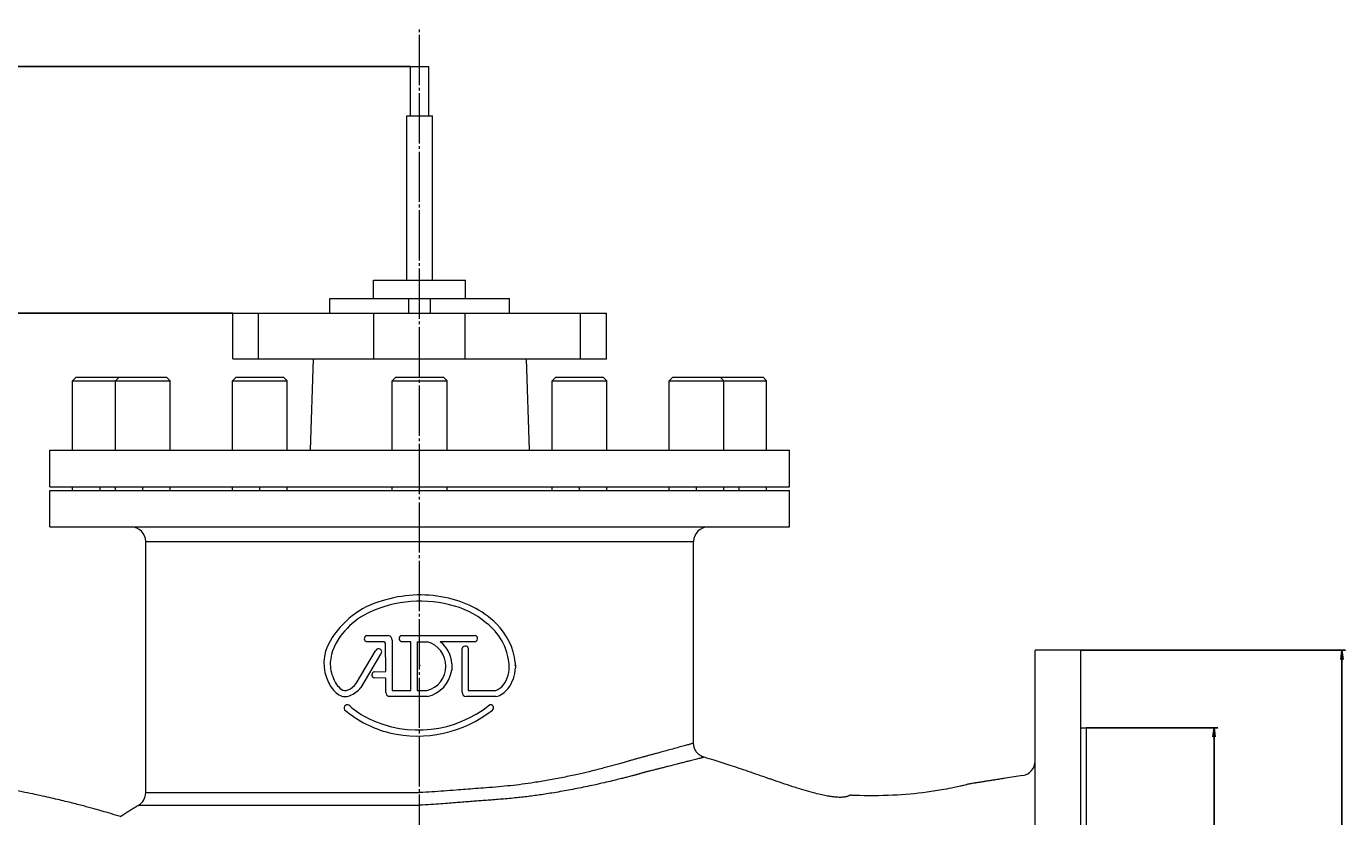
# Model space of a CAD drawing. Header units: millimetres. Extents: x 0 to 2100, y -1326 to 326.
# Tile 4 of 5: x 560 to 1282, y -107 to 326. Entities that reach past the tile are written whole.
import ezdxf

# ---------------------------------------------------------------- set-up
doc = ezdxf.new("R2010")
doc.units = ezdxf.units.MM
doc.linetypes.add('K5LT_AXLED', pattern=[31.993298, 27.493298, -1.5, 1.5, -1.5])
doc.linetypes.add('K5LT_THIN', pattern=[0])
doc.layers.add('Системный слой', color=7, linetype='Continuous')
doc.styles.add('KDIMTEXTSTYLE', font='GOST_AU.SHX', dxfattribs={"width": 0.96, "oblique": 15, "height": 5})
doc.dimstyles.new('KDIMSTYLE (1.00)', dxfattribs={"dimtxt": 5, "dimasz": 1, "dimexe": 2, "dimexo": 0, "dimgap": 1, "dimtad": 1, "dimtxsty": 'KDIMTEXTSTYLE', "dimsah": 1, "dimcen": 0, "dimdle": 1, "dimadec": 0, "dimazin": 0, "dimtfac": 0.667, "dimtmove": 0, "dimatfit": 3, "dimfxl": 1, "dimtvp": 1, "dimtolj": 1, "dimtzin": 0, "dimarcsym": 0})

# ---------------------------------------------------------------- blocks, each defined once
blk = doc.blocks.new('KDIMARROW_01')
at = {"layer": 'Системный слой'}
blk.add_hatch(color=0, dxfattribs=at).paths.add_polyline_path([(0, 0), (-5, 0.66), (-4.5, 0), (-5, -0.66)])
at = {"layer": 'Системный слой', "color": 0, "linetype": 'K5LT_THIN', "lineweight": 9}
for p, q in [((-4.5, 0), (-5, 0.66)), ((-5, 0.66), (0, 0)), ((0, 0), (-5, -0.66)), ((-5, -0.66), (-4.5, 0)), ((0, 0), (-1, 0))]:
    blk.add_line(p, q, dxfattribs=at)
blk = doc.blocks.new('U1')
at = {"layer": 'Системный слой', "color": 30, "linetype": 'K5LT_AXLED', "lineweight": 9, "true_color": 0xff8000}
blk.add_line((775, -218), (775, 326), dxfattribs=at)

msp = doc.modelspace()

# ---------------------------------------------------------------- linework, layer by layer
at = {"layer": 'Системный слой', "color": 7, "linetype": 'K5LT_THIN', "lineweight": 9}
for p, q in [((770, 277), (770, 304)), ((770, 304), (775, 304)), ((775, 304), (780, 304)), ((780, 277), (780, 304)), ((768, 187), (768, 277)), ((768, 277), (775, 277)), ((775, 277), (782, 277)), ((782, 187), (782, 277)), ((749.8, 177), (749.8, 187)), ((749.8, 187), (775, 187)), ((775, 187), (800.2, 187)), ((800.2, 177), (800.2, 187)), ((725.865, 177), (769, 177)), ((725.865, 169), (725.865, 177)), ((769, 169), (769, 177)), ((769, 177), (781, 177)), ((781, 169), (781, 177)), ((781, 177), (824.135, 177)), ((824.135, 169), (824.135, 177)), ((672.7, 169), (686.836, 169)), ((672.7, 144), (672.7, 169)), ((686.836, 169), (750.006, 169)), ((686.836, 144), (686.836, 169)), ((750.006, 169), (799.994, 169)), ((750.006, 144), (750.006, 169)), ((799.994, 169), (863.164, 169)), ((799.994, 144), (799.994, 169)), ((863.164, 144), (863.164, 169)), ((863.164, 169), (877.3, 169)), ((877.3, 144), (877.3, 169)), ((672.7, 144), (686.836, 144)), ((686.836, 144), (746.509, 144)), ((716.746, 144), (715, 94)), ((746.509, 144), (775, 144)), ((775, 144), (803.491, 144)), ((803.491, 144), (863.164, 144)), ((833.254, 144), (835, 94)), ((863.164, 144), (877.3, 144)), ((587, 134), (585, 132)), ((585, 94), (585, 132)), ((585, 132), (600, 132)), ((587, 134), (600, 134)), ((600, 134), (610.446, 134)), ((600, 132), (608.446, 132)), ((610.446, 134), (608.446, 132)), ((608.446, 94), (608.446, 132)), ((608.446, 132), (623.446, 132)), ((610.446, 134), (623.446, 134)), ((623.446, 134), (636.446, 134)), ((623.446, 132), (638.446, 132)), ((636.446, 134), (638.446, 132)), ((638.446, 94), (638.446, 132)), ((674.5, 134), (672.5, 132)), ((672.5, 94), (672.5, 132)), ((672.5, 94), (672.5, 132)), ((672.5, 132), (687.5, 132)), ((674.5, 134), (687.5, 134)), ((687.5, 134), (700.5, 134)), ((687.5, 132), (702.5, 132)), ((700.5, 134), (702.5, 132)), ((702.5, 94), (702.5, 132)), ((762, 134), (760, 132)), ((760, 94), (760, 132)), ((760, 132), (775, 132)), ((762, 134), (775, 134)), ((775, 134), (788, 134)), ((775, 132), (790, 132)), ((788, 134), (790, 132)), ((790, 94), (790, 132)), ((849.5, 134), (847.5, 132)), ((849.5, 134), (847.5, 132)), ((847.5, 94), (847.5, 132)), ((847.5, 132), (862.5, 132)), ((849.5, 134), (862.5, 134)), ((862.5, 134), (875.5, 134)), ((862.5, 132), (877.5, 132)), ((875.5, 134), (877.5, 132)), ((875.5, 134), (877.5, 132)), ((877.5, 94), (877.5, 132)), ((877.5, 94), (877.5, 132)), ((913.554, 134), (911.554, 132)), ((911.554, 94), (911.554, 132)), ((911.554, 132), (926.554, 132)), ((913.554, 134), (926.554, 134)), ((926.554, 134), (939.554, 134)), ((926.554, 132), (941.554, 132)), ((939.554, 134), (941.554, 132)), ((939.554, 134), (950, 134)), ((941.554, 94), (941.554, 132)), ((941.554, 132), (950, 132)), ((950, 134), (963, 134)), ((950, 132), (965, 132)), ((963, 134), (965, 132)), ((965, 94), (965, 132)), ((572.5, 74), (572.5, 94)), ((572.5, 94), (775, 94)), ((775, 94), (977.5, 94)), ((977.5, 74), (977.5, 94)), ((572.5, 74), (775, 74)), ((585, 72), (585, 74)), ((600, 72), (600, 74)), ((608.446, 72), (608.446, 74)), ((623.446, 72), (623.446, 74)), ((638.446, 72), (638.446, 74)), ((672.5, 72), (672.5, 74)), ((672.5, 72), (672.5, 74)), ((687.5, 72), (687.5, 74)), ((702.5, 72), (702.5, 74)), ((702.5, 72), (702.5, 74)), ((760, 72), (760, 74)), ((760, 72), (760, 74)), ((775, 74), (977.5, 74)), ((790, 72), (790, 74)), ((847.5, 72), (847.5, 74)), ((862.5, 72), (862.5, 74)), ((877.5, 72), (877.5, 74)), ((911.554, 72), (911.554, 74)), ((926.554, 72), (926.554, 74)), ((941.554, 72), (941.554, 74)), ((950, 72), (950, 74)), ((965, 72), (965, 74)), ((572.5, 72), (775, 72)), ((572.5, 52), (572.5, 72)), ((775, 72), (977.5, 72)), ((977.5, 52), (977.5, 72)), ((572.5, 52), (775, 52)), ((775, 52), (977.5, 52)), ((625, -93.463), (625, 44)), ((625, 44), (775, 44)), ((775, 44), (925, 44)), ((925, -66.414), (925, 44)), ((745.836, -7.466), (758.031, -7.421)), ((755.511, -10.886), (745.971, -10.841)), ((756.006, -11.066), (755.511, -10.886)), ((756.366, -11.606), (756.006, -11.066)), ((756.411, -27.221), (756.366, -11.606)), ((759.876, -9.986), (759.876, -37.571)), ((770.226, -10.886), (764.961, -10.841)), ((765.096, -7.421), (805.461, -7.421)), ((770.226, -37.571), (770.226, -10.886)), ((773.646, -10.886), (773.646, -37.571)), ((773.646, -10.886), (779.091, -10.886)), ((805.056, -10.886), (786.246, -10.931)), ((801.591, -14.396), (801.636, -37.571)), ((740.166, -33.656), (750.831, -15.881)), ((753.621, -17.636), (742.821, -35.906)), ((750.831, -15.881), (751.101, -15.656)), ((751.101, -15.656), (751.146, -15.431)), ((798.216, -38.426), (798.216, -14.621)), ((1137, -15.5), (1112, -15.5)), ((1112, -218), (1112, -15.5)), ((1137, -218), (1137, -15.5)), ((750.156, -27.266), (756.411, -27.221)), ((792.546, -22.946), (792.546, -26.456)), ((827.331, -22.316), (827.421, -25.151)), ((756.411, -30.731), (750.111, -30.686)), ((756.411, -38.696), (756.411, -30.731)), ((779.316, -40.856), (758.211, -40.811)), ((759.876, -37.571), (770.226, -37.571)), ((773.646, -37.571), (778.911, -37.571)), ((816.756, -40.856), (800.466, -40.811)), ((801.636, -37.571), (816.666, -37.526)), ((1137, -58), (1140, -58)), ((1140, -58), (1140, -218)), ((625, -93.463), (774.829, -93.463))]:
    msp.add_line(p, q, dxfattribs=at)
for centre, radius, start, end in [((617, 44), 8, 0, 90), ((933, 44), 8, 90, 180), ((775.153, -53.364), 68.116, 78.432815, 107.710839), ((767.278, -34.398), 47.685, 105.628396, 150.083963), ((775.325, -54.139), 65.489, 75.853001, 118.316124), ((779.228, -40.369), 54.585, 46.109006, 79.888384), ((780.786, -37.367), 47.905, 50.415922, 77.282834), ((765.444, -32.668), 41.926, 120.346506, 141.260349), ((753.001, -24.358), 27.052, 138.495599, 175.384106), ((792.609, -25.719), 31.441, 4.401262, 53.497054), ((792.571, -25.957), 34.951, 5.978475, 45.492411), ((745.706, -22.634), 23.127, 148.691137, 207.201762), ((746.443, -9.132), 1.773, 110.004366, 254.576854), ((757.641, -9.648), 2.261, 351.403985, 80.050811), ((765.538, -9.151), 1.785, 104.310482, 251.168514), ((775.598, -24.206), 13.77, 283.922671, 75.304379), ((777.002, -23.438), 15.552, 1.811082, 53.528969), ((799.938, -15.017), 1.766, 20.570552, 167.057598), ((804.93, -9.115), 1.775, 274.084371, 72.582309), ((752.558, -16.356), 1.687, 60.20314, 146.788326), ((752.512, -16.346), 1.702, 310.675843, 58.695957), ((745.885, -22.724), 19.857, 178.433455, 204.635787), ((750.588, -28.982), 1.769, 104.120831, 254.371473), ((775.394, -23.975), 17.331, 283.080262, 351.769252), ((808.399, -25.016), 15.651, 322.443154, 6.272353), ((807.431, -24.484), 20.002, 323.269883, 358.089029), ((739.893, -26.593), 16.171, 204.14025, 232.466995), ((740.014, -26.633), 12.937, 199.73311, 231.844837), ((732.289, -28.552), 9.386, 291.972509, 327.055178), ((731.399, -26.864), 14.569, 292.10656, 321.633235), ((812.862, -27.852), 10.395, 291.469612, 319.841044), ((734.297, -33.841), 7.014, 232.647009, 291.620854), ((734.304, -33.73), 3.831, 233.422308, 292.999743), ((758.774, -38.509), 2.37, 184.52637, 256.273439), ((800.665, -38.37), 2.45, 181.321779, 265.341546), ((814.088, -29.497), 11.668, 283.219081, 323.448208), ((735.415, -47.114), 1.774, 41.371127, 212.077087), ((772.283, -3.487), 58.812, 229.27323, 256.427407), ((764.494, -16.046), 40.789, 227.133613, 244.68171), ((774.245, 3.021), 62.197, 244.073444, 308.939831), ((773.962, 3.411), 65.912, 256.415933, 308.409364), ((813.677, -47.041), 1.719, 315.928369, 101.417924), ((1104, -76.168), 8, 279.003726, 0), ((617, -93.463), 8, 300.257643, 0), ((822.204, 14731976.436), 14732076.81, 269.9992176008, 269.9998164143)]:
    msp.add_arc(centre, radius, start, end, dxfattribs=at)
for points, knots in [([(925, -66.413), (925, -66.413), (924.793, -66.475), (923.844, -66.735), (922.221, -67.184), (919.91, -67.822), (916.985, -68.624), (913.701, -69.522), (910.341, -70.436), (907.388, -71.24), (904.894, -71.919), (902.782, -72.494), (900.819, -73.028), (898.912, -73.547), (896.938, -74.087), (894.903, -74.646), (892.869, -75.21), (891.014, -75.728), (889.069, -76.28), (886.884, -76.911), (884.298, -77.659), (881.594, -78.42), (878.738, -79.198), (875.755, -79.988), (872.081, -80.935), (867.355, -82.105), (861.12, -83.556), (853.686, -85.143), (845.725, -86.659), (838.155, -87.922), (831.245, -88.927), (824.78, -89.691), (818.21, -90.301), (811.799, -90.81), (805.72, -91.263), (800.225, -91.67), (794.442, -92.122), (788.28, -92.593), (781.64, -93.06), (777.213, -93.332), (775, -93.454)], [0, 0, 0, 0, 1.6741118, 3.328743, 5.071336, 6.862898, 8.5531476, 10.236864, 11.6585183, 12.8071501, 13.6202346, 14.3130648, 14.9466384, 15.5462804, 16.1305331, 16.7609348, 17.3283404, 17.8328315, 18.2782875, 18.9088677, 19.6025358, 20.344109, 20.974507, 21.7016649, 22.4821952, 23.5620181, 24.9385815, 26.5818555, 28.2614549, 29.7685272, 31.0226534, 32.2164438, 33.3971051, 34.6375533, 35.6736036, 36.6305562, 37.5390964, 38.6944155, 39.84805, 41, 41, 41, 41]), ([(930.76, -74.093), (930.611, -74.05), (930.176, -73.909), (929.453, -73.605), (928.618, -73.131), (927.823, -72.54), (927.101, -71.848), (926.467, -71.067), (925.936, -70.213), (925.517, -69.301), (925.217, -68.35), (925.039, -67.383), (925, -66.733), (925, -66.413)], [0, 0, 0, 0, 0.6326965, 1.8647101, 3.1945343, 4.5409873, 5.8998026, 7.2656476, 8.6330179, 9.9960937, 11.3503701, 12.6920833, 14, 14, 14, 14]), ([(930.76, -74.093), (930.698, -74.076), (930.565, -74.103), (930.189, -74.234), (929.686, -74.369), (929.091, -74.519), (928.324, -74.714), (927.331, -74.968), (926.107, -75.283), (924.684, -75.643), (923.08, -76.048), (921.244, -76.517), (919.103, -77.061), (916.603, -77.692), (913.951, -78.364), (911.34, -79.027), (908.942, -79.636), (906.853, -80.168), (904.94, -80.655), (903.351, -81.062), (902.008, -81.405), (900.982, -81.669), (900.148, -81.883), (899.415, -82.072), (898.735, -82.251), (898.068, -82.418), (897.391, -82.593), (896.688, -82.784), (895.962, -82.989), (895.284, -83.195), (894.632, -83.378), (893.998, -83.553), (893.34, -83.726), (892.676, -83.912), (891.954, -84.111), (891.108, -84.34), (889.983, -84.629), (888.474, -85.019), (886.474, -85.53), (883.733, -86.22), (880.231, -87.076), (875.739, -88.137), (870.847, -89.236), (865.832, -90.307), (861.156, -91.243), (856.59, -92.111), (852.046, -92.928), (847.705, -93.658), (843.633, -94.298), (839.881, -94.854), (836.307, -95.344), (832.753, -95.797), (829.056, -96.203), (825.116, -96.595), (821.045, -96.956), (817.122, -97.277), (813.393, -97.566), (809.834, -97.833), (806.357, -98.094), (802.832, -98.362), (799.249, -98.64), (795.423, -98.945), (791.251, -99.269), (786.424, -99.628), (780.957, -100.009), (777.042, -100.255), (775, -100.374)], [0, 0, 0, 0, 2.1578559, 3.8137236, 5.0189575, 6.1713655, 7.4491397, 8.8894093, 10.3631114, 11.8745224, 13.3341611, 14.8004898, 16.4712142, 18.1804191, 19.9308597, 21.4792024, 22.7527184, 23.8869559, 24.771751, 25.6387695, 26.2425903, 26.7260293, 27.1138292, 27.4459276, 27.7652475, 28.0515532, 28.3274542, 28.6463829, 28.9709631, 29.2797048, 29.5516396, 29.8273898, 30.1087483, 30.3909222, 30.6888949, 31.045826, 31.4808326, 32.0789567, 32.8759841, 33.8469515, 35.256523, 36.8430357, 38.7904244, 40.4569808, 41.9933581, 43.4763022, 44.9187652, 46.340175, 47.5489474, 48.6830937, 49.7589588, 50.7477455, 51.8217154, 52.994373, 54.1766663, 55.321614, 56.3633839, 57.3507286, 58.3315347, 59.3161568, 60.3344105, 61.3384093, 62.4925664, 63.7927208, 65.3353128, 67, 67, 67, 67]), ([(1105.252, -84.069), (1102.066, -84.574), (1098.074, -85.207), (1093.14, -85.988), (1090.772, -86.364), (1088.588, -86.71), (1086.803, -86.992), (1085.287, -87.233), (1083.681, -87.486), (1082.034, -87.745), (1080.719, -87.954), (1080, -88.071), (1079.755, -88.11), (1079.307, -88.181), (1078.592, -88.294), (1077.393, -88.484), (1076.262, -88.671), (1075.356, -88.861), (1074.847, -88.982), (1074.036, -89.199), (1072.848, -89.512), (1070.563, -90.036), (1066.978, -90.833), (1060.851, -92.031), (1049.717, -93.789), (1033.405, -95.243), (1019.895, -95.262), (1012.644, -94.992), (1012.297, -94.978), (1012.076, -94.966), (1011.72, -94.945), (1011.357, -94.926), (1011.067, -94.921), (1010.918, -94.926), (1010.81, -94.933), (1010.711, -94.944), (1010.623, -94.958), (1010.54, -94.976), (1010.459, -94.998), (1010.359, -95.033), (1010.19, -95.104), (1009.994, -95.167), (1009.775, -95.3), (1009.524, -95.43), (1009.133, -95.565), (1008.637, -95.712), (1008.022, -95.84), (1007.276, -95.948), (1006.363, -96.028), (1005.238, -96.061), (1003.873, -96.022), (1002.191, -95.895), (1000.089, -95.64), (997.474, -95.196), (994.253, -94.519), (990.216, -93.51), (985.159, -92.071), (979.458, -90.277), (973.562, -88.308), (969.099, -86.772), (965.948, -85.68), (963.458, -84.815), (959.759, -83.528), (953.439, -81.342), (945.431, -78.636), (937.447, -76.087), (932.694, -74.659), (930.861, -74.123)], [0, 0, 0, 0, 3.6809186, 4.6106579, 5.7001779, 6.4168982, 7.1336601, 7.760798, 8.1699525, 8.9874333, 9.6637925, 9.6891897, 9.8177559, 9.9466909, 10.20747, 10.643506, 11.328571, 11.5156907, 11.7027044, 11.9246348, 12.4653595, 13.1463484, 14.5296864, 16.7108793, 20.238306, 27.4028551, 35.3638035, 35.63465, 35.6818426, 35.7595058, 35.8870852, 36.0899239, 36.1736508, 36.2176973, 36.2599905, 36.2972135, 36.3307708, 36.3621266, 36.3932074, 36.4277577, 36.4810478, 36.6082127, 36.6560263, 36.7746151, 36.9282392, 37.1283211, 37.3644915, 37.6446273, 37.9880642, 38.4099546, 38.9277526, 39.545961, 40.3341078, 41.3406276, 42.5744293, 44.0856557, 46.0846276, 48.5745431, 50.9018412, 53.1704655, 53.9707138, 54.7056339, 56.1779092, 58.4390087, 62.3377663, 65.8213814, 68, 68, 68, 68]), ([(611.216, -106.59), (611.191, -106.582), (611.166, -106.574), (609.44, -106.025), (607.629, -105.47), (604.306, -104.479), (602.529, -103.981), (600.25, -103.329), (599.548, -103.13), (597.857, -102.654), (596.976, -102.409), (595.138, -101.901), (594.18, -101.64), (592.18, -101.1), (591.138, -100.822), (588.962, -100.248), (587.828, -99.953), (585.46, -99.345), (584.226, -99.033), (581.648, -98.391), (580.304, -98.062), (577.497, -97.386), (576.033, -97.04), (572.974, -96.332), (571.379, -95.97), (568.045, -95.231), (566.305, -94.855), (562.669, -94.089), (560.772, -93.7), (556.806, -92.911), (554.735, -92.512), (550.406, -91.708), (548.145, -91.303), (543.418, -90.492), (540.949, -90.087), (535.784, -89.281), (533.086, -88.882), (527.441, -88.097), (524.49, -87.713), (518.318, -86.97), (515.091, -86.613), (508.338, -85.938), (504.807, -85.623), (497.418, -85.048), (493.554, -84.794), (485.466, -84.363), (481.236, -84.193), (475.585, -84.042), (474.168, -84.01), (471.329, -83.96), (469.506, -83.953), (467.332, -83.9), (467.453, -83.855), (465.601, -83.783), (464.056, -83.748), (458.382, -83.586), (453.96, -83.459), (448.283, -83.296), (447.027, -83.26), (445.771, -83.224)], [0, 0, 0, 0, 0.0003333, 0.0003333, 0.0228716, 0.0228716, 0.0452168, 0.0452168, 0.0602919, 0.0602919, 0.0766211, 0.0766211, 0.094309, 0.094309, 0.1134692, 0.1134692, 0.1342248, 0.1342248, 0.1567098, 0.1567098, 0.1810695, 0.1810695, 0.2074622, 0.2074622, 0.2360605, 0.2360605, 0.2670523, 0.2670523, 0.3006433, 0.3006433, 0.3370586, 0.3370586, 0.3765454, 0.3765454, 0.4193763, 0.4193763, 0.4658524, 0.4658524, 0.5163086, 0.5163086, 0.5711189, 0.5711189, 0.6307038, 0.6307038, 0.6955397, 0.6955397, 0.7661706, 0.7661706, 0.7897857, 0.7897857, 0.8134558, 0.8134558, 0.8402062, 0.8402062, 0.8690987, 0.8690987, 0.9710418, 0.9710418, 1, 1, 1, 1])]:
    msp.add_open_spline(points, degree=3, knots=knots, dxfattribs=at)
msp.add_rational_spline([(611.216, -106.59), (614.329, -104.446), (617.604, -102.373), (621.031, -100.373)], [0.487732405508, 0.491530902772, 0.49562003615, 0.49999980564], degree=3, dxfattribs=at)
at = {"layer": 'Системный слой'}
for p in [(775, 14.752), (775, -23.858), (827.421, -23.858)]:
    msp.add_point(p, dxfattribs=at)

# ---------------------------------------------------------------- block references
msp.add_blockref('U1', (0, 0), dxfattribs=at)

# ---------------------------------------------------------------- dimensions: what is measured, and where the dimension line sits
at = {"layer": 'Системный слой', "color": 7}
for base, p1, p2, location, override in [((345, 169), (770, 304), (672.7, 169), (345, 236.5), {"dimexo": 0, "dimpost": '\\H28.0;\\W0.965;\\Q15;<>', "dimblk1": 'KDIMARROW_01', "dimblk2": 'KDIMARROW_01', "dimse1": 0, "dimse2": 0, "dimclrt": 7, "dimtolj": 1}), ((345, -218), (672.7, 169), (410, -218), (345, -24.5), {"dimexo": 0, "dimpost": '\\H28.0;\\W0.965;\\Q15;<>', "dimblk1": 'KDIMARROW_01', "dimblk2": 'KDIMARROW_01', "dimse1": 0, "dimse2": 0, "dimclrt": 7, "dimtolj": 1}), ((1280, -15.5), (1137, -420.5), (1137, -15.5), (1280, -218), {"dimexo": 0, "dimpost": '\\H28.0;\\W0.965;\\Q15;∅<>', "dimblk1": 'KDIMARROW_01', "dimblk2": 'KDIMARROW_01', "dimse1": 0, "dimse2": 0, "dimclrt": 7, "dimtolj": 1}), ((1210, -58), (1140, -378), (1140, -58), (1210, -218), {"dimexo": 0, "dimpost": '\\H28.0;\\W0.965;\\Q15;∅<>', "dimblk1": 'KDIMARROW_01', "dimblk2": 'KDIMARROW_01', "dimse1": 0, "dimse2": 0, "dimclrt": 7, "dimtolj": 1})]:
    msp.add_linear_dim(base=base, p1=p1, p2=p2, angle=90, location=location, dimstyle='KDIMSTYLE (1.00)', override=override, dxfattribs=at).render()

doc.saveas('drawing.dxf')
